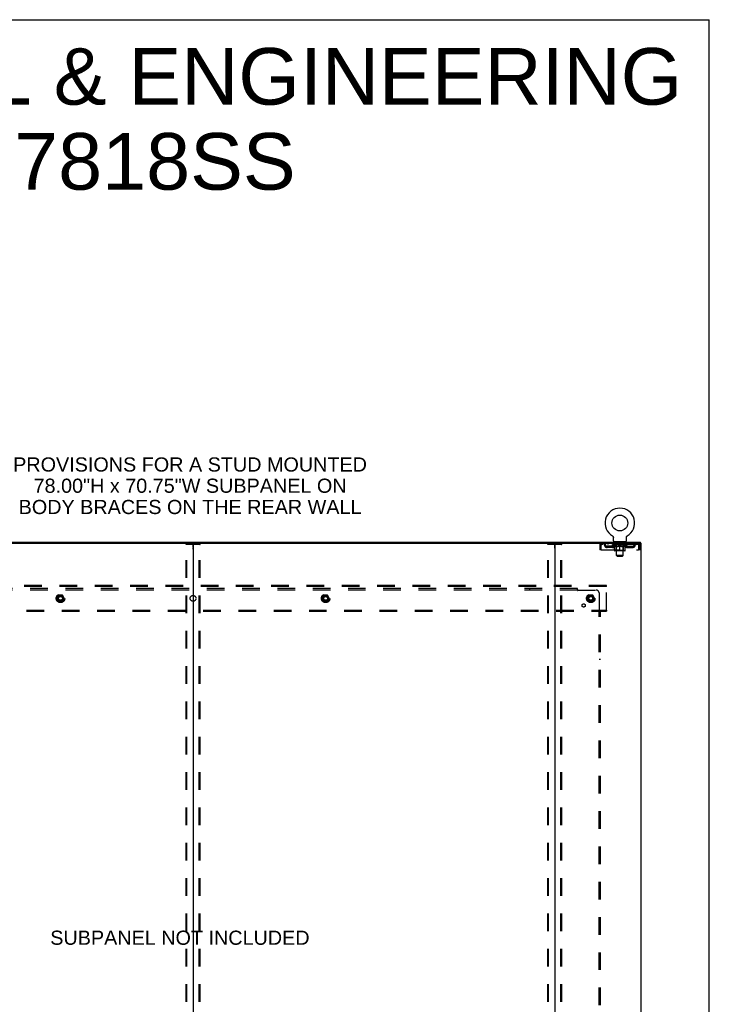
# Model space of a CAD drawing. Header units: inches. Extents: x 0 to 278, y 0 to 180.
# Tile 77 of 77: x 219 to 278, y 95 to 180. Entities that reach past the tile are written whole.
import ezdxf

# ---------------------------------------------------------------- set-up
doc = ezdxf.new("R2010")
doc.units = ezdxf.units.IN
doc.header["$LTSCALE"] = 15.310625
doc.header["$MEASUREMENT"] = 0
doc.linetypes.add('DOT', pattern=[0.2, 0.1, -0.1])
doc.linetypes.add('HIDDEN', pattern=[0.2, 0.1, -0.1])
doc.layers.get('0').update_dxf_attribs({"linetype": 'CONTINUOUS'})
for name, color, linetype in [('DEFAULT_2', 8, 'HIDDEN'), ('DIMENSIONS', 7, 'CONTINUOUS'), ('SUBPANEL', 7, 'CONTINUOUS'), ('WITNESSMARKS', 7, 'CONTINUOUS')]:
    doc.layers.add(name, color=color, linetype=linetype)
doc.styles.get("Standard").update_dxf_attribs({"font": 'arial.ttf'})

msp = doc.modelspace()

# ---------------------------------------------------------------- linework, layer by layer
at = {"color": 7, "linetype": 'Continuous'}
for p, q in [((0, 180.125), (278.375, 180.125)), ((278.375, 0), (278.375, 180.125)), ((269.98, 135.364), (269.98, 135.364)), ((269.98, 135.364), (269.984, 135.361)), ((269.982, 135.362), (269.981, 135.363)), ((269.984, 135.361), (269.988, 135.359)), ((269.988, 135.359), (269.992, 135.356)), ((269.992, 135.356), (269.997, 135.353)), ((269.996, 135.353), (270, 135.349)), ((270, 135.35), (270.004, 135.346)), ((270.004, 135.346), (270.008, 135.343)), ((270.008, 135.343), (270.012, 135.339)), ((270.012, 135.339), (270.015, 135.335)), ((270.015, 135.336), (270.018, 135.332)), ((270.018, 135.332), (270.022, 135.328)), ((270.022, 135.328), (270.025, 135.324)), ((270.025, 135.324), (270.028, 135.319)), ((270.028, 135.32), (270.03, 135.315)), ((270.03, 135.315), (270.033, 135.311)), ((270.033, 135.311), (270.036, 135.306)), ((270.035, 135.307), (270.038, 135.302)), ((270.038, 135.302), (270.04, 135.297)), ((270.04, 135.297), (270.042, 135.293)), ((270.042, 135.293), (270.044, 135.288)), ((270.044, 135.288), (270.045, 135.283)), ((270.045, 135.283), (270.047, 135.278)), ((270.047, 135.278), (270.048, 135.273)), ((270.048, 135.273), (270.049, 135.268)), ((270.049, 135.268), (270.05, 135.263)), ((270.05, 135.263), (270.051, 135.258)), ((270.051, 135.258), (270.052, 135.253)), ((270.052, 135.243), (270.052, 135.239)), ((270.052, 134.925), (270.052, 135.239)), ((271.177, 134.925), (271.177, 135.239)), ((271.178, 135.253), (271.179, 135.258)), ((271.178, 135.248), (271.178, 135.253)), ((271.179, 135.258), (271.18, 135.263)), ((271.18, 135.268), (271.182, 135.273)), ((271.18, 135.263), (271.18, 135.268)), ((271.182, 135.273), (271.183, 135.278)), ((271.183, 135.278), (271.184, 135.283)), ((271.184, 135.283), (271.186, 135.288)), ((271.186, 135.288), (271.188, 135.293)), ((271.19, 135.297), (271.192, 135.302)), ((271.192, 135.302), (271.194, 135.307)), ((271.194, 135.306), (271.197, 135.311)), ((271.197, 135.311), (271.199, 135.315)), ((271.199, 135.315), (271.202, 135.32)), ((271.202, 135.319), (271.205, 135.324)), ((271.205, 135.324), (271.208, 135.328)), ((271.208, 135.328), (271.211, 135.332)), ((271.211, 135.332), (271.215, 135.336)), ((271.218, 135.339), (271.222, 135.343)), ((271.225, 135.346), (271.229, 135.349)), ((271.233, 135.353), (271.237, 135.356)), ((271.237, 135.356), (271.242, 135.359)), ((271.242, 135.359), (271.246, 135.361)), ((271.242, 135.359), (271.243, 135.359)), ((271.246, 135.361), (271.25, 135.364)), ((271.249, 135.363), (271.247, 135.362)), ((202.179, 134.722), (265.009, 134.722)), ((233.594, 134.682), (233.594, 48.97)), ((270.115, 134.856), (270.115, 134.826)), ((271.115, 134.856), (270.115, 134.856)), ((271.115, 134.856), (271.115, 134.826)), ((272.408, 134.722), (272.379, 134.722)), ((272.417, 134.722), (272.417, 134.826))]:
    msp.add_line(p, q, dxfattribs=at)
at = {"color": 3, "linetype": 'Continuous'}
for p, q in [((194.771, 134.826), (272.417, 134.826)), ((264.969, 134.682), (264.969, 48.97)), ((265.009, 134.722), (272.379, 134.722)), ((272.408, 134.722), (272.469, 134.722)), ((272.469, 48.93), (272.469, 134.722))]:
    msp.add_line(p, q, dxfattribs=at)
at = {"color": 7, "linetype": 'Continuous'}
for points in [[(270.052, 135.253), (270.052, 135.248), (270.052, 135.243)], [(271.177, 135.239), (271.177, 135.243), (271.178, 135.248)], [(271.177, 135.239), (271.177, 135.243), (271.178, 135.248)], [(271.188, 135.293), (271.19, 135.297), (271.192, 135.302)], [(271.215, 135.335), (271.218, 135.339), (271.222, 135.343)], [(271.222, 135.343), (271.226, 135.346), (271.229, 135.35)], [(271.229, 135.349), (271.233, 135.353), (271.237, 135.356)]]:
    msp.add_lwpolyline(points, dxfattribs=at)
msp.add_circle((270.615, 136.484), 0.688, dxfattribs=at)
for centre, radius, start, end in [((270.615, 136.484), 1.288, 299.50527, 240.49473), ((270.121, 134.925), 0.069, 180, 265), ((271.108, 134.925), 0.069, 275, 360), ((233.554, 134.682), 0.04, 0, 90), ((233.634, 134.682), 0.04, 90, 180), ((264.929, 134.682), 0.04, 0, 90)]:
    msp.add_arc(centre, radius, start, end, dxfattribs=at)
at = {"color": 3, "linetype": 'Continuous'}
msp.add_arc((265.009, 134.682), 0.04, 90, 180, dxfattribs=at)
at = {"layer": 'DEFAULT_2', "color": 8, "linetype": 'HIDDEN'}
for p, q in [((269.98, 135.364), (269.98, 135.364)), ((269.987, 135.359), (269.988, 135.359)), ((271.25, 135.364), (271.25, 135.364)), ((232.99, 49.043), (232.99, 134.608)), ((233.011, 134.638), (234.177, 134.638)), ((233.064, 49.043), (233.064, 134.608)), ((234.124, 49.043), (234.124, 134.608)), ((234.198, 49.043), (234.198, 134.608)), ((264.365, 49.043), (264.365, 134.608)), ((264.386, 134.638), (265.552, 134.638)), ((264.439, 49.043), (264.439, 134.608)), ((265.499, 49.043), (265.499, 134.608)), ((265.573, 49.043), (265.573, 134.608)), ((268.865, 134.555), (268.865, 134.159)), ((268.865, 134.555), (268.969, 134.555)), ((268.969, 134.159), (268.865, 134.159)), ((268.969, 134.555), (268.969, 134.159)), ((268.999, 134.159), (268.999, 134.555)), ((268.999, 134.159), (272.231, 134.159)), ((269.032, 134.722), (269.032, 134.618)), ((272.198, 134.618), (269.032, 134.618)), ((269.5, 134.367), (269.5, 134.471)), ((269.983, 134.471), (269.5, 134.471)), ((269.983, 134.367), (269.5, 134.367)), ((269.584, 134.722), (269.584, 134.618)), ((269.75, 134.367), (269.75, 134.471)), ((269.982, 134.571), (269.982, 134.618)), ((271.248, 134.571), (269.982, 134.571)), ((270.141, 134.459), (269.982, 134.571)), ((269.991, 134.611), (269.991, 134.618)), ((270, 134.608), (270, 134.611)), ((270, 134.608), (271.23, 134.608)), ((270.009, 134.608), (270.009, 134.611)), ((270.01, 134.608), (270.01, 134.611)), ((270.02, 134.611), (270.02, 134.618)), ((270.036, 134.608), (270.036, 134.611)), ((270.038, 134.608), (270.038, 134.611)), ((270.066, 134.611), (270.066, 134.618)), ((270.081, 134.608), (270.081, 134.611)), ((270.084, 134.608), (270.084, 134.611)), ((270.288, 134.611), (270.087, 134.611)), ((270.13, 134.611), (270.13, 134.618)), ((270.131, 134.608), (270.131, 134.611)), ((270.132, 134.608), (270.132, 134.611)), ((270.135, 134.608), (270.135, 134.611)), ((270.141, 134.459), (270.151, 134.459)), ((270.142, 134.608), (270.142, 134.611)), ((270.142, 134.608), (270.142, 134.611)), ((270.146, 134.608), (270.146, 134.611)), ((270.149, 134.608), (270.149, 134.612)), ((270.151, 134.096), (270.151, 134.503)), ((270.153, 134.608), (270.153, 134.611)), ((270.167, 134.608), (270.167, 134.611)), ((270.177, 134.618), (270.177, 134.722)), ((270.186, 134.608), (270.186, 134.613)), ((270.186, 134.608), (270.186, 134.611)), ((271.041, 134.059), (270.188, 134.059)), ((270.206, 134.608), (270.206, 134.611)), ((270.208, 134.611), (270.208, 134.618)), ((270.212, 134.856), (270.212, 134.826)), ((270.218, 134.608), (270.218, 134.611)), ((270.222, 134.608), (270.222, 134.611)), ((270.231, 134.608), (270.231, 134.611)), ((270.242, 134.608), (270.242, 134.615)), ((270.25, 134.766), (270.25, 134.846)), ((270.258, 134.608), (270.258, 134.611)), ((270.32, 134.756), (270.26, 134.756)), ((270.261, 134.608), (270.261, 134.611)), ((270.302, 134.099), (270.262, 134.059)), ((270.288, 134.608), (270.288, 134.611)), ((270.355, 134.611), (270.293, 134.611)), ((270.294, 134.459), (270.474, 134.459)), ((270.298, 134.611), (270.298, 134.618)), ((270.302, 134.099), (270.302, 134.568)), ((270.928, 134.099), (270.302, 134.099)), ((270.305, 134.608), (270.305, 134.611)), ((270.31, 134.608), (270.31, 134.611)), ((270.315, 133.675), (270.315, 134.746)), ((270.316, 134.608), (270.316, 134.616)), ((270.32, 134.608), (270.32, 134.611)), ((270.331, 134.608), (270.331, 134.611)), ((270.355, 134.608), (270.355, 134.611)), ((270.43, 134.611), (270.371, 134.611)), ((270.391, 134.608), (270.391, 134.611)), ((270.398, 134.611), (270.398, 134.618)), ((270.402, 134.608), (270.402, 134.611)), ((270.404, 134.608), (270.404, 134.617)), ((270.407, 134.608), (270.407, 134.611)), ((270.415, 134.608), (270.415, 134.611)), ((270.43, 134.608), (270.43, 134.611)), ((270.51, 134.611), (270.456, 134.611)), ((270.469, 134.608), (270.469, 134.611)), ((270.5, 134.611), (270.578, 134.615)), ((270.505, 134.611), (270.505, 134.618)), ((270.505, 134.611), (270.505, 134.618)), ((270.505, 134.618), (270.505, 134.618)), ((270.505, 134.608), (270.505, 134.611)), ((270.509, 134.608), (270.509, 134.611)), ((270.51, 134.608), (270.51, 134.611)), ((270.511, 134.608), (270.511, 134.611)), ((270.546, 134.611), (270.61, 134.611)), ((270.551, 134.608), (270.551, 134.611)), ((270.557, 134.611), (270.557, 134.614)), ((270.578, 134.611), (270.578, 134.615)), ((270.594, 134.608), (270.594, 134.611)), ((270.612, 134.611), (270.612, 134.611)), ((270.612, 134.608), (270.612, 134.611)), ((270.612, 134.608), (270.612, 134.611)), ((270.615, 134.611), (270.615, 134.618)), ((270.615, 134.618), (270.729, 134.611)), ((270.615, 134.059), (270.615, 134.503)), ((270.617, 134.608), (270.617, 134.611)), ((270.617, 134.611), (270.618, 134.611)), ((270.618, 134.608), (270.618, 134.611)), ((270.636, 134.608), (270.636, 134.611)), ((270.636, 134.611), (270.684, 134.611)), ((270.678, 134.608), (270.678, 134.611)), ((270.719, 134.608), (270.719, 134.611)), ((270.719, 134.608), (270.719, 134.611)), ((270.719, 134.611), (270.774, 134.611)), ((270.72, 134.608), (270.72, 134.611)), ((270.724, 134.618), (270.725, 134.618)), ((270.724, 134.611), (270.724, 134.618)), ((270.724, 134.608), (270.724, 134.611)), ((270.725, 134.611), (270.725, 134.618)), ((270.756, 134.459), (270.936, 134.459)), ((270.761, 134.608), (270.761, 134.611)), ((270.8, 134.608), (270.8, 134.611)), ((270.8, 134.611), (270.859, 134.611)), ((270.815, 134.608), (270.815, 134.611)), ((270.823, 134.608), (270.823, 134.611)), ((270.825, 134.608), (270.825, 134.617)), ((270.828, 134.608), (270.828, 134.611)), ((270.831, 134.611), (270.831, 134.618)), ((270.839, 134.608), (270.839, 134.611)), ((270.875, 134.608), (270.875, 134.611)), ((270.875, 134.611), (270.937, 134.611)), ((270.899, 134.608), (270.899, 134.611)), ((270.97, 134.756), (270.91, 134.756)), ((270.91, 134.608), (270.91, 134.611)), ((270.914, 134.608), (270.914, 134.616)), ((270.915, 133.675), (270.915, 134.746)), ((270.92, 134.608), (270.92, 134.611)), ((270.925, 134.608), (270.925, 134.611)), ((270.928, 134.099), (270.928, 134.568)), ((270.928, 134.099), (270.967, 134.059)), ((270.932, 134.611), (270.932, 134.618)), ((270.942, 134.608), (270.942, 134.611)), ((270.942, 134.611), (271.143, 134.611)), ((270.969, 134.608), (270.969, 134.611)), ((270.972, 134.608), (270.972, 134.611)), ((270.98, 134.766), (270.98, 134.846)), ((270.988, 134.608), (270.988, 134.615)), ((270.999, 134.608), (270.999, 134.611)), ((271.008, 134.608), (271.008, 134.611)), ((271.012, 134.608), (271.012, 134.611)), ((271.018, 134.856), (271.018, 134.826)), ((271.022, 134.611), (271.022, 134.618)), ((271.023, 134.608), (271.023, 134.611)), ((271.044, 134.608), (271.044, 134.613)), ((271.044, 134.608), (271.044, 134.611)), ((271.052, 134.618), (271.052, 134.722)), ((271.062, 134.608), (271.062, 134.611)), ((271.077, 134.608), (271.077, 134.611)), ((271.078, 134.096), (271.078, 134.503)), ((271.078, 134.459), (271.089, 134.459)), ((271.081, 134.608), (271.081, 134.612)), ((271.084, 134.608), (271.084, 134.611)), ((271.088, 134.608), (271.088, 134.611)), ((271.088, 134.608), (271.088, 134.611)), ((271.089, 134.459), (271.248, 134.571)), ((271.095, 134.608), (271.095, 134.611)), ((271.098, 134.608), (271.098, 134.611)), ((271.099, 134.608), (271.099, 134.611)), ((271.1, 134.611), (271.1, 134.618)), ((271.146, 134.608), (271.146, 134.611)), ((271.149, 134.608), (271.149, 134.611)), ((271.163, 134.611), (271.163, 134.618)), ((271.192, 134.608), (271.192, 134.611)), ((271.194, 134.608), (271.194, 134.611)), ((271.21, 134.611), (271.21, 134.618)), ((271.22, 134.608), (271.22, 134.611)), ((271.221, 134.608), (271.221, 134.611)), ((271.23, 134.608), (271.23, 134.611)), ((271.239, 134.611), (271.239, 134.618)), ((271.247, 134.471), (271.729, 134.471)), ((271.247, 134.367), (271.729, 134.367)), ((271.248, 134.571), (271.248, 134.618)), ((271.479, 134.367), (271.479, 134.471)), ((271.646, 134.722), (271.646, 134.618)), ((271.729, 134.367), (271.729, 134.471)), ((272.198, 134.722), (272.198, 134.618)), ((272.231, 134.555), (272.231, 134.159)), ((272.261, 134.159), (272.261, 134.555)), ((272.365, 134.555), (272.261, 134.555)), ((272.365, 134.159), (272.261, 134.159)), ((272.365, 134.159), (272.365, 134.555)), ((270.915, 133.675), (270.315, 133.675)), ((270.384, 133.606), (270.315, 133.675)), ((270.384, 133.606), (270.846, 133.606)), ((270.846, 133.606), (270.915, 133.675)), ((269.469, 131.076), (197.719, 131.076)), ((269.469, 130.972), (197.719, 130.972)), ((269.469, 130.972), (269.469, 131.076)), ((269.469, 128.93), (269.469, 130.972)), ((221.931, 130.223), (221.776, 129.956)), ((221.776, 129.946), (221.931, 129.678)), ((222.248, 130.228), (221.939, 130.228)), ((222.411, 129.956), (222.257, 130.223)), ((222.257, 129.678), (222.411, 129.946)), ((244.931, 130.223), (244.776, 129.956)), ((244.776, 129.946), (244.931, 129.678)), ((245.248, 130.228), (244.939, 130.228)), ((245.411, 129.956), (245.257, 130.223)), ((245.257, 129.678), (245.411, 129.946)), ((267.931, 130.223), (267.776, 129.956)), ((267.776, 129.946), (267.931, 129.678)), ((268.248, 130.228), (267.939, 130.228)), ((268.411, 129.956), (268.257, 130.223)), ((268.257, 129.678), (268.411, 129.946)), ((197.719, 128.93), (269.469, 128.93)), ((222.248, 129.673), (221.939, 129.673)), ((245.248, 129.673), (244.939, 129.673)), ((268.248, 129.673), (267.939, 129.673)), ((269.469, 128.93), (269.469, 128.826)), ((197.719, 128.826), (269.469, 128.826))]:
    msp.add_line(p, q, dxfattribs=at)
for points in [[(232.99, 134.608), (232.991, 134.616), (232.993, 134.623), (232.996, 134.629), (233.001, 134.634), (233.006, 134.637), (233.011, 134.638)], [(233.085, 134.638), (233.079, 134.637), (233.074, 134.634), (233.07, 134.629), (233.066, 134.623), (233.064, 134.616), (233.064, 134.608)], [(234.124, 134.608), (234.123, 134.616), (234.121, 134.623), (234.118, 134.629), (234.114, 134.634), (234.109, 134.637), (234.103, 134.638)], [(234.177, 134.638), (234.182, 134.637), (234.187, 134.634), (234.192, 134.629), (234.195, 134.623), (234.197, 134.616), (234.198, 134.608)], [(264.365, 134.608), (264.366, 134.616), (264.368, 134.623), (264.371, 134.629), (264.376, 134.634), (264.381, 134.637), (264.386, 134.638)], [(264.46, 134.638), (264.454, 134.637), (264.449, 134.634), (264.445, 134.629), (264.441, 134.623), (264.439, 134.616), (264.439, 134.608)], [(265.499, 134.608), (265.498, 134.616), (265.496, 134.623), (265.493, 134.629), (265.489, 134.634), (265.484, 134.637), (265.478, 134.638)], [(265.552, 134.638), (265.557, 134.637), (265.562, 134.634), (265.567, 134.629), (265.57, 134.623), (265.572, 134.616), (265.573, 134.608)], [(269.032, 134.722), (269.03, 134.721), (269.027, 134.718), (269.025, 134.712), (269.022, 134.705), (269.02, 134.696), (269.018, 134.685), (269.015, 134.673), (269.013, 134.659), (269.011, 134.644), (269.008, 134.627), (269.006, 134.61), (269.004, 134.592), (269.001, 134.573), (268.999, 134.555)], [(269.032, 134.618), (269.03, 134.617), (269.027, 134.616), (269.025, 134.614), (269.022, 134.611), (269.02, 134.608), (269.018, 134.604), (269.015, 134.599), (269.013, 134.594), (269.011, 134.588), (269.008, 134.582), (269.006, 134.576), (269.004, 134.569), (269.001, 134.562), (268.999, 134.555)], [(270.301, 134.459), (270.277, 134.464), (270.252, 134.47), (270.227, 134.476), (270.202, 134.484), (270.177, 134.493), (270.151, 134.503)], [(270.151, 134.502), (270.176, 134.492), (270.2, 134.484), (270.224, 134.476), (270.247, 134.47), (270.271, 134.464), (270.294, 134.459)], [(270.615, 134.503), (270.589, 134.493), (270.563, 134.484), (270.538, 134.476), (270.513, 134.47), (270.489, 134.464), (270.464, 134.459)], [(270.474, 134.459), (270.497, 134.464), (270.52, 134.47), (270.544, 134.476), (270.567, 134.484), (270.591, 134.492), (270.615, 134.501)], [(270.766, 134.459), (270.741, 134.464), (270.716, 134.47), (270.691, 134.476), (270.666, 134.484), (270.641, 134.493), (270.615, 134.503)], [(270.615, 134.501), (270.639, 134.492), (270.663, 134.484), (270.687, 134.476), (270.71, 134.47), (270.733, 134.464), (270.756, 134.459)], [(271.078, 134.503), (271.053, 134.493), (271.027, 134.484), (271.002, 134.476), (270.978, 134.47), (270.953, 134.464), (270.928, 134.459)], [(270.936, 134.459), (270.959, 134.464), (270.983, 134.47), (271.006, 134.476), (271.03, 134.484), (271.054, 134.492), (271.078, 134.502)], [(272.203, 134.718), (272.2, 134.721), (272.198, 134.722)], [(272.21, 134.608), (272.207, 134.611), (272.205, 134.614), (272.203, 134.616), (272.2, 134.617), (272.198, 134.618)], [(272.203, 134.718), (272.205, 134.712), (272.207, 134.705), (272.21, 134.696), (272.212, 134.685), (272.214, 134.673), (272.217, 134.659), (272.219, 134.644), (272.221, 134.627), (272.224, 134.61), (272.226, 134.592), (272.229, 134.573), (272.231, 134.555)], [(272.21, 134.608), (272.212, 134.604), (272.214, 134.599), (272.217, 134.594), (272.219, 134.588), (272.221, 134.582), (272.224, 134.576), (272.226, 134.569), (272.229, 134.562), (272.231, 134.555)]]:
    msp.add_lwpolyline(points, dxfattribs=at)
for centre, radius in [((222.094, 129.951), 0.372), ((222.094, 129.951), 0.356), ((222.094, 129.951), 0.312), ((222.094, 129.951), 0.204), ((222.094, 129.951), 0.188), ((222.094, 129.951), 0.183), ((222.094, 129.951), 0.165), ((245.094, 129.951), 0.372), ((245.094, 129.951), 0.356), ((245.094, 129.951), 0.312), ((245.094, 129.951), 0.204), ((245.094, 129.951), 0.188), ((245.094, 129.951), 0.183), ((245.094, 129.951), 0.165), ((268.094, 129.951), 0.372), ((268.094, 129.951), 0.356), ((268.094, 129.951), 0.312), ((268.094, 129.951), 0.204), ((268.094, 129.951), 0.188), ((268.094, 129.951), 0.183), ((268.094, 129.951), 0.165)]:
    msp.add_circle(centre, radius, dxfattribs=at)
at = {"layer": 'DEFAULT_2', "color": 8, "linetype": 'DOT'}
for centre in [(222.094, 129.951), (245.094, 129.951), (268.094, 129.951)]:
    msp.add_circle(centre, 0.17, dxfattribs=at)
at = {"layer": 'DEFAULT_2', "color": 8, "linetype": 'HIDDEN'}
for centre, radius, start, end in [((269.032, 134.555), 0.167, 90, 180), ((269.032, 134.555), 0.063, 90, 180), ((269.211, 134.555), 0.167, 8.07163, 90), ((269.212, 134.555), 0.0625, 7.98631, 90), ((269.5, 134.596), 0.229, 187.98631, 270), ((269.5, 134.596), 0.125, 188.07163, 270), ((269.983, 134.596), 0.125, 270, 351.92837), ((269.983, 134.596), 0.229, 270, 352.01369), ((270.272, 134.555), 0.167, 90, 171.92837), ((270.121, 134.925), 0.069, 265, 270), ((270.188, 134.096), 0.0371, 180, 270), ((270.272, 134.555), 0.0625, 90, 172.01369), ((270.24, 134.846), 0.01, 0, 90), ((270.26, 134.766), 0.01, 180, 270), ((270.262, 134.568), 0.0398, 0, 90), ((270.305, 134.746), 0.01, 0, 90), ((270.925, 134.746), 0.01, 90, 180), ((270.967, 134.568), 0.0398, 90, 180), ((270.957, 134.555), 0.167, 8.07163, 90), ((270.958, 134.555), 0.0625, 7.98631, 90), ((270.97, 134.766), 0.01, 270, 360), ((270.99, 134.846), 0.01, 90, 180), ((271.247, 134.596), 0.229, 187.98631, 270), ((271.041, 134.096), 0.0371, 270, 360), ((271.108, 134.925), 0.069, 270, 275), ((271.247, 134.596), 0.125, 188.07163, 270), ((271.729, 134.596), 0.125, 270, 351.92837), ((271.729, 134.596), 0.229, 270, 352.01369), ((272.019, 134.555), 0.167, 90, 171.92837), ((272.018, 134.555), 0.0625, 90, 172.01369), ((272.198, 134.555), 0.167, 0, 90), ((272.198, 134.555), 0.063, 0, 90), ((221.785, 129.951), 0.01, 150.01268, 209.98829), ((221.939, 130.218), 0.01, 90.01235, 149.98915), ((222.248, 130.218), 0.01, 30.01204, 89.98872), ((222.403, 129.951), 0.01, 330.01268, 29.98829), ((244.785, 129.951), 0.01, 150.01268, 209.98829), ((244.939, 130.218), 0.01, 90.01235, 149.98915), ((245.248, 130.218), 0.01, 30.01204, 89.98872), ((245.403, 129.951), 0.01, 330.01268, 29.98829), ((267.785, 129.951), 0.01, 150.01268, 209.98829), ((267.939, 130.218), 0.01, 90.01235, 149.98915), ((268.248, 130.218), 0.01, 30.01204, 89.98872), ((268.403, 129.951), 0.01, 330.01268, 29.98829), ((221.939, 129.683), 0.01, 210.01204, 269.98872), ((222.248, 129.683), 0.01, 270.01235, 329.98915), ((244.939, 129.683), 0.01, 210.01204, 269.98872), ((245.248, 129.683), 0.01, 270.01235, 329.98915), ((267.939, 129.683), 0.01, 210.01204, 269.98872), ((268.248, 129.683), 0.01, 270.01235, 329.98915)]:
    msp.add_arc(centre, radius, start, end, dxfattribs=at)
for centre, major_axis, ratio, start_param, end_param in [((270.615, 134.618), (0.633, 0.007), 0.05963, 2.96643, 3.140963), ((269.962, 134.606), (0.198, 0), 0.060556, 0.430652, 1.470503), ((270.615, 134.618), (0.633, 0), 0.060556, -3.141593, -2.96706), ((269.962, 134.599), (0.198, 0.002), 0.05963, 1.376596, 1.469874), ((270.615, 134.618), (0.633, 0.013), 0.05688, 2.791345, 2.965878), ((269.937, 134.606), (0.198, 0.002), 0.05963, 0.25549, 1.295341), ((270.006, 134.606), (0.198, -0.002), 0.05963, 0.605815, 1.645666), ((270.615, 134.618), (0.633, -0.007), 0.05963, -2.96643, -2.791898), ((270.006, 134.599), (0.198, 0), 0.060556, 1.551758, 1.645036), ((269.937, 134.599), (0.198, 0.004), 0.05688, 1.20151, 1.294789), ((270.007, 134.601), (0.164, 0.002), 0.05963, 1.065228, 1.614276), ((269.987, 134.601), (0.164, 0.003), 0.05688, 0.890143, 1.43919), ((270.045, 134.601), (0.164, 0), 0.060556, 1.240391, 1.789438), ((270.615, 134.618), (0.633, 0.019), 0.052395, 2.616403, 2.790936), ((269.934, 134.606), (0.198, 0.004), 0.05688, 0.080405, 1.120256), ((270.069, 134.606), (0.198, -0.004), 0.05688, 0.7809, 1.820751), ((270.615, 134.618), (0.633, -0.013), 0.05688, -2.791345, -2.616812), ((270.069, 134.599), (0.198, -0.002), 0.05963, 1.72692, 1.820198), ((269.934, 134.599), (0.198, 0.006), 0.052395, 1.026568, 1.119847), ((269.987, 134.601), (0.164, 0.005), 0.052395, 0.715201, 1.264248), ((270.101, 134.601), (0.164, -0.002), 0.05963, 1.415553, 1.9646), ((270.615, 134.618), (0.633, 0.025), 0.046319, 2.441654, 2.616187), ((270.148, 134.606), (0.198, -0.006), 0.052395, 0.955842, 1.995693), ((270.615, 134.618), (0.633, -0.019), 0.052395, -2.616403, -2.44187), ((269.951, 134.606), (0.198, 0.006), 0.052395, -0.094537, 0.945314), ((270.148, 134.599), (0.198, -0.004), 0.05688, 1.902006, 1.995284), ((269.951, 134.599), (0.198, 0.008), 0.046319, 0.851819, 0.945098), ((270.005, 134.601), (0.164, 0.006), 0.046319, 0.540452, 1.089499), ((270.172, 134.601), (0.164, -0.003), 0.05688, 1.590638, 2.139686), ((270.615, 134.618), (0.633, 0.029), 0.038841, 2.267123, 2.441656), ((270.241, 134.606), (0.198, -0.008), 0.046319, 1.130591, 2.170442), ((269.988, 134.606), (0.198, 0.008), 0.046319, -0.269286, 0.770565), ((270.615, 134.618), (0.633, -0.025), 0.046319, -2.441654, -2.267121), ((270.241, 134.599), (0.198, -0.006), 0.052395, 2.076947, 2.170226), ((269.988, 134.599), (0.198, 0.009), 0.038841, 0.677289, 0.770567), ((270.042, 134.601), (0.164, 0.008), 0.038841, 0.365921, 0.914969), ((270.257, 134.601), (0.164, -0.005), 0.052395, 1.76558, 2.314627), ((270.615, 134.618), (0.633, 0.033), 0.030195, 2.09281, 2.267343), ((270.346, 134.606), (0.198, -0.009), 0.038841, 1.305122, 2.344973), ((270.044, 134.606), (0.198, 0.009), 0.038841, -0.443817, 0.596034), ((270.615, 134.618), (0.633, -0.029), 0.038841, -2.267123, -2.092591), ((270.346, 134.599), (0.198, -0.008), 0.046319, 2.251696, 2.344975), ((270.044, 134.599), (0.198, 0.01), 0.030195, 0.502975, 0.596254), ((270.096, 134.601), (0.164, 0.009), 0.030195, 0.191608, 0.740655), ((270.352, 134.601), (0.164, -0.006), 0.046319, 1.940329, 2.489376), ((270.118, 134.606), (0.198, 0.01), 0.030195, -0.61813, 0.421721), ((270.615, 134.618), (0.633, 0.036), 0.020645, 1.918687, 2.09322), ((270.459, 134.606), (0.198, -0.01), 0.030195, 1.479435, 2.519286), ((270.615, 134.618), (0.633, -0.033), 0.030195, -2.09281, -1.918277), ((270.459, 134.599), (0.198, -0.009), 0.038841, 2.426227, 2.519505), ((270.118, 134.599), (0.198, 0.011), 0.020645, 0.328852, 0.422131), ((270.167, 134.601), (0.164, 0.009), 0.020645, 0.017485, 0.566532), ((270.456, 134.601), (0.164, -0.008), 0.038841, 2.11486, 2.663907), ((270.206, 134.606), (0.198, 0.011), 0.020645, -0.792253, 0.247598), ((270.615, 134.618), (0.633, 0.038), 0.010478, 1.744704, 1.919237), ((270.577, 134.606), (0.198, -0.011), 0.020645, 1.653558, 2.693409), ((270.615, 134.618), (0.633, -0.036), 0.020645, -1.918687, -1.744154), ((270.577, 134.599), (0.198, -0.01), 0.030195, 2.60054, 2.693819), ((270.206, 134.599), (0.198, 0.012), 0.010478, 0.154869, 0.248148), ((270.25, 134.601), (0.164, 0.01), 0.010478, 6.126688, 6.675735), ((270.564, 134.601), (0.164, -0.009), 0.030195, 2.289173, 2.83822), ((270.307, 134.606), (0.198, 0.012), 0.010478, -0.966236, -0.000846), ((270.696, 134.606), (0.198, -0.012), 0.010478, 1.827541, 2.867392), ((270.615, 134.618), (0.633, -0.038), 0.010478, -1.744704, -1.570171), ((270.696, 134.599), (0.198, -0.011), 0.020645, 2.774664, 2.867942), ((270.674, 134.601), (0.164, -0.009), 0.020645, 2.463296, 3.012344), ((270.534, 134.606), (0.198, 0.012), 0.010478, 0.274201, 1.314052), ((270.448, 134.601), (0.164, 0.01), 0.010478, -0.000298, 0.504314), ((270.418, 134.599), (0.198, 0.012), 0.010478, 0.192946, 0.399283), ((270.615, 134.618), (0.633, 0.038), 0.010478, -1.578586, -1.396888), ((270.812, 134.599), (0.198, -0.012), 0.010478, 2.948646, 3.041925), ((270.782, 134.601), (0.164, -0.01), 0.010478, 2.637279, 3.142076), ((270.653, 134.606), (0.198, 0.011), 0.020645, 0.448184, 1.488034), ((270.556, 134.601), (0.164, 0.009), 0.020645, 0.129249, 0.678296), ((270.534, 134.599), (0.198, 0.011), 0.020645, 0.273651, 0.366929), ((270.922, 134.606), (0.198, -0.012), 0.010478, -3.140747, -2.175357), ((270.615, 134.618), (0.633, 0.036), 0.020645, -1.397439, -1.222906), ((270.615, 134.618), (0.633, -0.038), 0.010478, 1.222355, 1.396888), ((270.771, 134.606), (0.198, 0.01), 0.030195, 0.622307, 1.662158), ((270.666, 134.601), (0.164, 0.009), 0.030195, 0.303372, 0.852419), ((270.98, 134.601), (0.164, -0.01), 0.010478, 2.749043, 3.29809), ((271.024, 134.606), (0.198, -0.011), 0.020645, 2.893995, 3.933846), ((270.653, 134.599), (0.198, 0.01), 0.030195, 0.447774, 0.541052), ((271.024, 134.599), (0.198, -0.012), 0.010478, 2.893445, 2.986723), ((270.615, 134.618), (0.633, 0.033), 0.030195, -1.223315, -1.048783), ((270.615, 134.618), (0.633, -0.036), 0.020645, 1.048373, 1.222906), ((270.884, 134.606), (0.198, 0.009), 0.038841, 0.79662, 1.836471), ((270.774, 134.601), (0.164, 0.008), 0.038841, 0.477686, 1.026733), ((271.063, 134.601), (0.164, -0.009), 0.020645, 2.57506, 3.124108), ((271.112, 134.606), (0.198, -0.01), 0.030195, 2.719872, 3.759723), ((270.988, 134.606), (0.198, 0.008), 0.046319, 0.971151, 2.011002), ((270.771, 134.599), (0.198, 0.009), 0.038841, 0.622087, 0.715366), ((271.112, 134.599), (0.198, -0.011), 0.020645, 2.719462, 2.812741), ((270.615, 134.618), (0.633, 0.029), 0.038841, -1.049002, -0.874469), ((270.615, 134.618), (0.633, -0.033), 0.030195, 0.87425, 1.048783), ((270.878, 134.601), (0.164, 0.006), 0.046319, 0.652216, 1.201263), ((271.082, 134.606), (0.198, 0.006), 0.052395, 1.1459, 2.185751), ((271.133, 134.601), (0.164, -0.009), 0.030195, 2.400937, 2.949985), ((271.186, 134.606), (0.198, -0.009), 0.038841, 2.545558, 3.585409), ((270.973, 134.601), (0.164, 0.005), 0.052395, 0.826965, 1.376012), ((270.884, 134.599), (0.198, 0.008), 0.046319, 0.796618, 0.889896), ((271.186, 134.599), (0.198, -0.01), 0.030195, 2.545339, 2.638617), ((271.161, 134.606), (0.198, 0.004), 0.05688, 1.320842, 2.360692), ((270.615, 134.618), (0.633, 0.025), 0.046319, -0.874471, -0.699939), ((270.615, 134.618), (0.633, -0.029), 0.038841, 0.699936, 0.874469), ((271.242, 134.606), (0.198, -0.008), 0.046319, 2.371028, 3.410879), ((271.188, 134.601), (0.164, -0.008), 0.038841, 2.226624, 2.775671), ((271.224, 134.606), (0.198, 0.002), 0.05963, 1.495927, 2.535778), ((271.058, 134.601), (0.164, 0.003), 0.05688, 1.001907, 1.550954), ((271.279, 134.606), (0.198, -0.006), 0.052395, 2.196279, 3.23613), ((271.225, 134.601), (0.164, -0.006), 0.046319, 2.052093, 2.601141), ((270.988, 134.599), (0.198, 0.006), 0.052395, 0.971367, 1.064645), ((271.268, 134.606), (0.198, 0), 0.060556, 1.671089, 2.71094), ((271.242, 134.599), (0.198, -0.009), 0.038841, 2.371026, 2.464304), ((271.296, 134.606), (0.198, -0.004), 0.05688, 2.021337, 3.061188), ((270.615, 134.618), (0.633, 0.019), 0.052395, -0.699723, -0.52519), ((270.615, 134.618), (0.633, -0.025), 0.046319, 0.525406, 0.699939), ((271.292, 134.606), (0.198, -0.002), 0.05963, 1.846251, 2.886102), ((271.129, 134.601), (0.164, 0.002), 0.05963, 1.176993, 1.72604), ((271.243, 134.601), (0.164, -0.005), 0.052395, 1.877344, 2.426392), ((271.184, 134.601), (0.164, 0), 0.060556, 1.352155, 1.901202), ((271.242, 134.601), (0.164, -0.003), 0.05688, 1.702402, 2.25145), ((271.223, 134.601), (0.164, -0.002), 0.05963, 1.527317, 2.076364), ((271.082, 134.599), (0.198, 0.004), 0.05688, 1.146309, 1.239587), ((271.279, 134.599), (0.198, -0.008), 0.046319, 2.196495, 2.289773), ((270.615, 134.618), (0.633, 0.013), 0.05688, -0.524781, -0.350248), ((270.615, 134.618), (0.633, -0.019), 0.052395, 0.350657, 0.52519), ((271.161, 134.599), (0.198, 0.002), 0.05963, 1.321394, 1.414673), ((271.296, 134.599), (0.198, -0.006), 0.052395, 2.021746, 2.115024), ((270.615, 134.618), (0.633, 0.007), 0.05963, -0.349695, -0.175162), ((270.615, 134.618), (0.633, -0.013), 0.05688, 0.175715, 0.350248), ((271.224, 134.599), (0.198, 0), 0.060556, 1.496556, 1.589835), ((271.292, 134.599), (0.198, -0.004), 0.05688, 1.846804, 1.940083), ((271.268, 134.599), (0.198, -0.002), 0.05963, 1.671719, 1.764997), ((270.615, 134.618), (0.633, 0), 0.060556, -0.174533, 0), ((270.615, 134.618), (0.633, -0.007), 0.05963, 0.000629, 0.175162)]:
    msp.add_ellipse(centre, major_axis=major_axis, ratio=ratio, start_param=start_param, end_param=end_param, dxfattribs=at)
at = {"layer": 'SUBPANEL', "color": 8, "linetype": 'HIDDEN'}
for p, q in [((266.938, 130.794), (200.25, 130.794)), ((266.938, 130.669), (200.25, 130.669)), ((262.813, 130.669), (262.813, 130.794)), ((266.938, 130.629), (266.938, 130.794)), ((266.973, 130.669), (268.563, 130.669)), ((268.813, 130.419), (268.813, 128.83)), ((268.772, 128.794), (268.938, 128.794)), ((268.813, 54.857), (268.813, 128.794)), ((268.831, 128.812), (268.824, 128.819)), ((268.938, 54.857), (268.938, 128.794)), ((268.813, 124.669), (268.938, 124.669))]:
    msp.add_line(p, q, dxfattribs=at)
for points in [[(266.938, 130.708), (266.939, 130.706), (266.941, 130.703), (266.943, 130.701), (266.945, 130.699), (266.946, 130.697), (266.948, 130.695), (266.95, 130.693), (266.951, 130.692), (266.953, 130.69), (266.955, 130.688), (266.96, 130.683)], [(266.938, 130.629), (266.94, 130.629), (266.941, 130.63), (266.943, 130.631), (266.945, 130.632), (266.947, 130.633), (266.948, 130.635), (266.95, 130.636), (266.952, 130.638), (266.953, 130.64), (266.955, 130.642), (266.956, 130.644), (266.958, 130.646), (266.959, 130.648), (266.96, 130.651)], [(266.96, 130.683), (266.962, 130.681), (266.964, 130.679), (266.966, 130.677), (266.968, 130.675), (266.97, 130.673), (266.971, 130.671), (266.973, 130.669)], [(266.96, 130.651), (266.963, 130.656), (266.965, 130.658), (266.967, 130.661), (266.968, 130.663), (266.97, 130.666), (266.971, 130.668), (266.973, 130.669)], [(268.772, 128.794), (268.773, 128.796), (268.773, 128.798), (268.774, 128.8), (268.775, 128.802), (268.777, 128.804), (268.778, 128.805), (268.78, 128.807), (268.781, 128.809), (268.783, 128.81), (268.785, 128.811), (268.787, 128.813), (268.789, 128.814), (268.792, 128.816), (268.794, 128.817), (268.799, 128.82)], [(268.799, 128.82), (268.802, 128.822), (268.804, 128.823), (268.806, 128.825), (268.809, 128.827), (268.811, 128.828), (268.813, 128.83)], [(268.824, 128.819), (268.822, 128.821), (268.82, 128.823), (268.818, 128.825), (268.816, 128.827), (268.814, 128.828), (268.813, 128.83)], [(268.851, 128.794), (268.849, 128.796), (268.846, 128.798), (268.844, 128.8), (268.842, 128.801), (268.84, 128.803), (268.838, 128.805), (268.836, 128.807), (268.835, 128.808), (268.833, 128.81), (268.831, 128.812)]]:
    msp.add_lwpolyline(points, dxfattribs=at)
for centre, radius in [((222.094, 129.951), 0.25), ((233.594, 129.951), 0.25), ((245.094, 129.951), 0.25), ((268.094, 129.951), 0.25), ((267.475, 129.332), 0.141)]:
    msp.add_circle(centre, radius, dxfattribs=at)
msp.add_arc((268.563, 130.419), 0.25, 0, 90, dxfattribs=at)
at = {"layer": 'WITNESSMARKS', "color": 40, "linetype": 'Continuous'}
for p, q in [((233.531, 134.597), (233.656, 134.597)), ((233.531, 134.534), (233.656, 134.534)), ((233.531, 134.472), (233.656, 134.472)), ((233.531, 134.409), (233.656, 134.409)), ((233.531, 134.284), (233.656, 134.284)), ((264.906, 134.597), (265.031, 134.597)), ((264.906, 134.534), (265.031, 134.534)), ((264.906, 134.472), (265.031, 134.472)), ((264.906, 134.347), (265.031, 134.347))]:
    msp.add_line(p, q, dxfattribs=at)

# ---------------------------------------------------------------- texts
at = {"layer": 'DIMENSIONS', "color": 2, "linetype": 'Continuous', "attachment_point": 2, "line_spacing_factor": 0.9}
for s, insert, char_height, width in [('SAGINAW CONTROL & ENGINEERING\\PSCE-N86L7818SS', (213.883, 177.668), 4.9125, 124.07258), ('PROVISIONS FOR A STUD MOUNTED\\P78.00"H x 70.75"W SUBPANEL ON\\PBODY BRACES ON THE REAR WALL', (233.334, 142.173), 1.22812, 30.63008), ('SUBPANEL NOT INCLUDED', (232.454, 101.14), 1.22812, 22.4578)]:
    msp.add_mtext(s, dxfattribs=dict(at, insert=insert, char_height=char_height, width=width))

doc.saveas('drawing.dxf')
